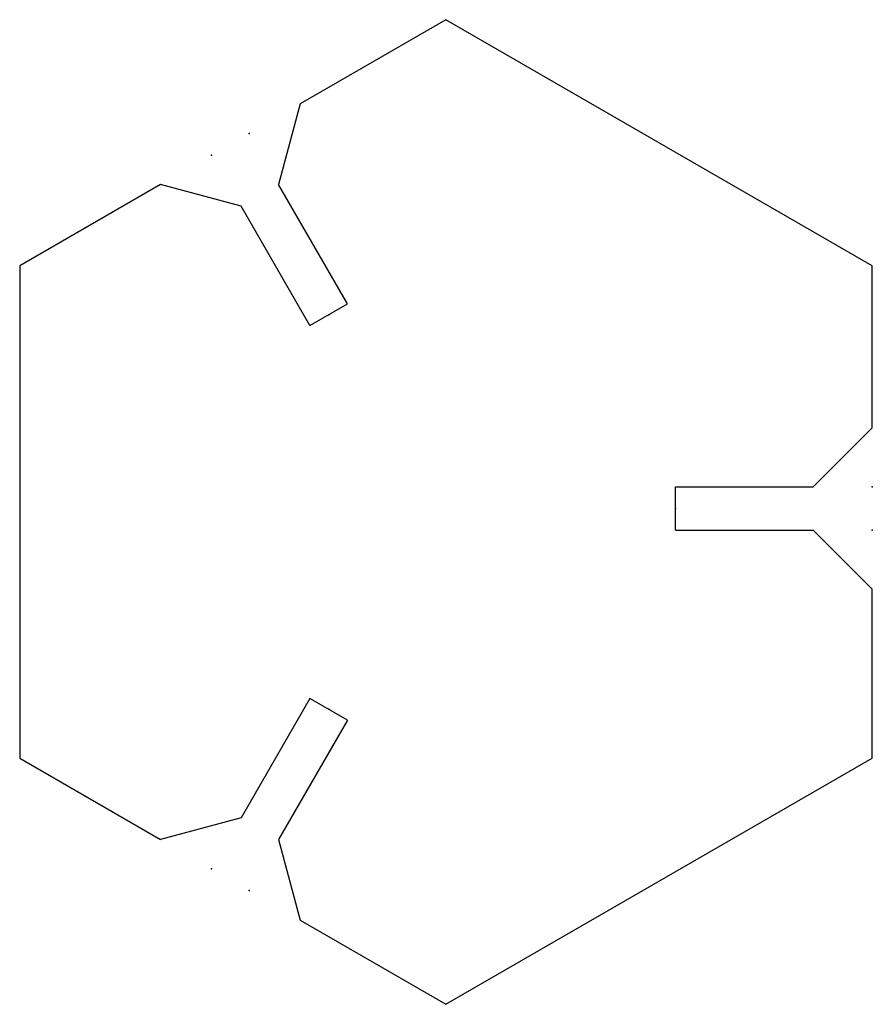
# Model space of a CAD drawing. Header units: millimetres. Extents: x -1267.5 to -1224.2, y 448 to 498.
import ezdxf

# ---------------------------------------------------------------- set-up
doc = ezdxf.new("R2010")
doc.units = ezdxf.units.MM
doc.header["$PDSIZE"] = -1

msp = doc.modelspace()

# ---------------------------------------------------------------- linework, layer by layer
at = {"color": 7, "linetype": 'Continuous'}
for p, q in [((-1245.869, 497.958), (-1253.273, 493.683)), ((-1224.218, 485.458), (-1245.869, 497.958)), ((-1253.273, 493.683), (-1254.371, 489.585)), ((-1260.374, 489.583), (-1267.519, 485.458)), ((-1256.276, 488.485), (-1260.374, 489.583)), ((-1250.871, 483.523), (-1254.371, 489.585)), ((-1252.776, 482.423), (-1256.276, 488.485)), ((-1267.519, 485.458), (-1267.519, 460.458)), ((-1224.218, 477.24), (-1224.218, 485.458)), ((-1252.776, 482.423), (-1250.871, 483.523)), ((-1227.218, 474.24), (-1224.218, 477.24)), ((-1234.218, 472.04), (-1234.218, 474.24)), ((-1234.218, 474.24), (-1227.218, 474.24)), ((-1234.218, 472.04), (-1227.218, 472.04)), ((-1227.218, 472.04), (-1224.218, 469.04)), ((-1224.218, 460.458), (-1224.218, 469.04)), ((-1252.776, 463.493), (-1256.276, 457.431)), ((-1250.871, 462.393), (-1252.776, 463.493)), ((-1250.871, 462.393), (-1254.371, 456.331)), ((-1267.519, 460.458), (-1260.374, 456.333)), ((-1245.869, 447.958), (-1224.218, 460.458)), ((-1256.276, 457.431), (-1260.374, 456.333)), ((-1254.371, 456.331), (-1253.273, 452.233)), ((-1253.273, 452.233), (-1245.869, 447.958))]:
    msp.add_line(p, q, dxfattribs=at)
for p in [(-1255.871, 492.183), (-1257.776, 491.083), (-1251.824, 482.973), (-1224.218, 474.24), (-1234.218, 473.14), (-1224.218, 472.04), (-1251.824, 462.943), (-1257.776, 454.833), (-1255.871, 453.733)]:
    msp.add_point(p, dxfattribs=at)

doc.saveas('drawing.dxf')
